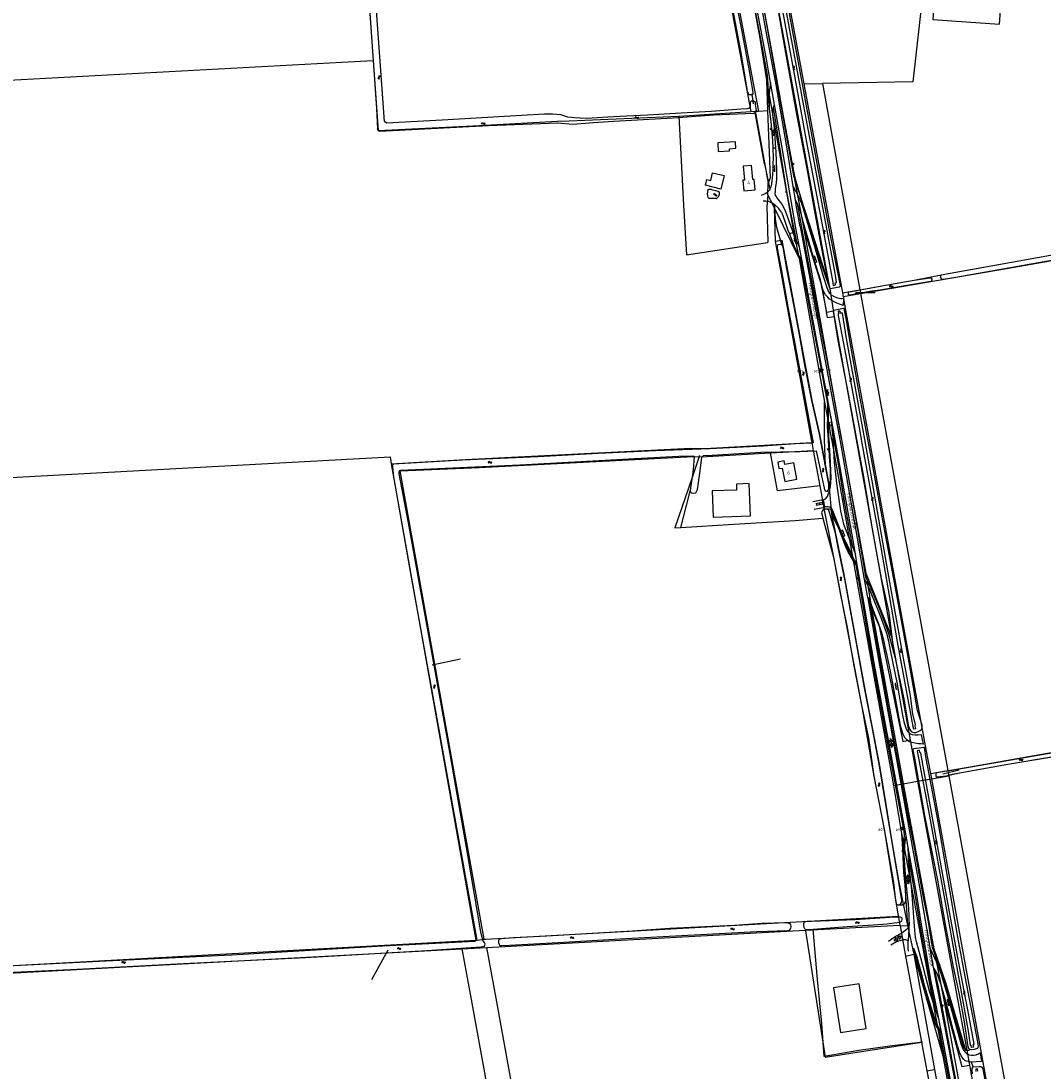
# Model space of a CAD drawing. Header units: metres. Extents: x 51973 to 58000, y 375000 to 380663.
# Tile 32 of 56: x 56781 to 57480, y 377568 to 378286. Entities that reach past the tile are written whole.
import ezdxf
from ezdxf.enums import TextEntityAlignment as Align

# ---------------------------------------------------------------- set-up
doc = ezdxf.new("R2010")
doc.units = ezdxf.units.M
doc.header["$LTSCALE"] = 0.1
doc.layers.get('0').update_dxf_attribs({"linetype": 'CONTINUOUS'})
doc.layers.add('B-WA-OG-TOPOGRAFIE-G', color=253, linetype='CONTINUOUS')
doc.styles.add('ISO', font='isocp.shx', dxfattribs={"height": 1.8})
doc.styles.add('ISOCP', font='ISOCP.shx', dxfattribs={"height": 1.8})

# ---------------------------------------------------------------- blocks, each defined once
blk = doc.blocks.new('M01')
at = {"color": 0}
for radius in [1.05, 0.625]:
    blk.add_circle((0, 0), radius, dxfattribs=at)
blk = doc.blocks.new('BIJPIJL')
at = {"color": 0}
blk.add_line((0, 0), (1, 0), dxfattribs=at)
blk = doc.blocks.new('S012')
at = {"color": 0}
for p, q in [((1.18, 2.05), (0, 0)), ((1.18, -2.05), (0, 0)), ((1.4, 0), (0.21, -2.05)), ((1.4, 0), (0.22, 2.05))]:
    blk.add_line(p, q, dxfattribs=at)
blk = doc.blocks.new('S026')
at = {"color": 0}
for p, q in [((0, 0), (4.4, 0)), ((0.2, 0.5), (0.2, 0)), ((1.2, 0), (1.2, -0.5)), ((2.2, 0.5), (2.2, 0)), ((3.2, 0), (3.2, -0.5)), ((4.2, 0.5), (4.2, 0))]:
    blk.add_line(p, q, dxfattribs=at)
blk = doc.blocks.new('S05')
at = {"color": 0}
for p, q in [((0.08, 0.3), (0.38, 0.59)), ((0.11, -0.19), (0.41, 0.09)), ((0.38, 0.59), (0.68, 0.71)), ((0.41, 0.09), (0.71, 0.21)), ((0.68, 0.71), (1.01, 0.62)), ((0.71, 0.21), (1.02, 0.12)), ((1.01, 0.62), (1.33, 0.37)), ((1.02, 0.12), (1.36, -0.12)), ((1.33, 0.37), (1.66, 0.13)), ((1.66, 0.13), (1.97, 0.04)), ((1.97, 0.04), (2.28, 0.16)), ((2.28, 0.16), (2.58, 0.44)), ((1.36, -0.12), (1.68, -0.37)), ((1.68, -0.37), (2, -0.46)), ((2, -0.46), (2.31, -0.33)), ((2.31, -0.33), (2.61, -0.05))]:
    blk.add_line(p, q, dxfattribs=at)
blk = doc.blocks.new('S04')
at = {"color": 0}
for p, q in [((0, 0.5), (0.5, 0.5)), ((0, 0.25), (1, 0.25)), ((0, 0), (0.5, 0)), ((0, -0.25), (1, -0.25)), ((0, -0.5), (0.5, -0.5))]:
    blk.add_line(p, q, dxfattribs=at)
blk = doc.blocks.new('S022')
at = {"color": 0}
for p, q in [((0.01, 1.15), (0.31, 1.15)), ((0.31, -2.3), (0.31, 2.3)), ((0.31, 2.1), (1.51, 2.1)), ((0.31, 0), (1.51, 0)), ((1.51, -2.3), (1.51, 2.3)), ((1.51, 1.05), (1.81, 1.05)), ((0.01, -1.15), (0.31, -1.15)), ((0.31, -2.1), (1.51, -2.1)), ((1.51, -1.05), (1.81, -1.05))]:
    blk.add_line(p, q, dxfattribs=at)
blk = doc.blocks.new('S016')
at = {"color": 0, "linetype": 'Continuous'}
for points in [[(0.01, -0.38), (2.65, 1.15)], [(2.65, -1.15), (0.01, 0.38)], [(5.07, -1.15), (1.09, 1.15)], [(1.09, -1.15), (5.07, 1.15)], [(6.16, -0.38), (3.51, 1.15)], [(3.51, -1.15), (6.16, 0.37)]]:
    blk.add_lwpolyline(points, dxfattribs=at)

msp = doc.modelspace()

# ---------------------------------------------------------------- linework, layer by layer
at = {"layer": 'B-WA-OG-TOPOGRAFIE-G'}
for points in [[(57003.651, 378500), (57003.849, 378497.219), (57008.341, 378434.147), (57013.674, 378367.892), (57018.656, 378298.24), (57023.796, 378226.382), (57024.369, 378212.357)], [(57163.135, 378219.812), (57159.091, 378219.965), (57154.707, 378220.495), (57149.782, 378222.012), (57144.108, 378222.53), (57138.704, 378222.59), (57122.959, 378221.507), (57068.578, 378218.349), (57030.588, 378216.363), (57029.153, 378217.363), (57009.936, 378486.442), (57008.994, 378500)], [(57252.049, 378402.332), (57266.781, 378320.447), (57284.956, 378224.636)], [(57260.441, 378403.221), (57262.204, 378403.37), (57263.307, 378402.557), (57263.968, 378401.192), (57264.954, 378394.652), (57265.797, 378389.103), (57267.092, 378380.571), (57269.368, 378368.502), (57273.198, 378345.322), (57274.113, 378339.785), (57281.51, 378300.516), (57288.066, 378265.405), (57291.065, 378249.135), (57291.522, 378242.676), (57291.626, 378233.452), (57292.329, 378226.226)], [(57313.606, 378145.762), (57311.04, 378158.902), (57310.244, 378163.931), (57308.808, 378173.007), (57304.737, 378198.734), (57297.312, 378241.316), (57290.302, 378279.078), (57282.071, 378325.413), (57274.949, 378364.437), (57270.535, 378389.901), (57270.523, 378389.969), (57270.078, 378392.539)], [(57333.595, 378104.462), (57333.54, 378104.81), (57280.51, 378393.73), (57281.61, 378397.4), (57286.46, 378398.12), (57314.92, 378394.77), (57335.79, 378392.98), (57350.61, 378389.73)], [(57312.452, 378389.617), (57331.37, 378386.263), (57336.502, 378385.851), (57346.385, 378386.297), (57346.391, 378387.457), (57331.772, 378389.298), (57308.272, 378392.564), (57293.212, 378394.573), (57287.747, 378394.656), (57285.592, 378394.225), (57284.205, 378392.852), (57284.249, 378390.699), (57285.478, 378382.743), (57293.638, 378337.38), (57301.044, 378295.664), (57309.851, 378247.427), (57318.01, 378201.953), (57329.089, 378144.375), (57335.801, 378107.465), (57335.779, 378106.81)], [(57337.514, 378107.127), (57338.506, 378107.507), (57337.6, 378113.749), (57329.64, 378155.137), (57317.119, 378222.107), (57303.26, 378297.309), (57289.412, 378374.719), (57286.342, 378389.805), (57286.405, 378391.185), (57287.184, 378392.395), (57288.785, 378392.442), (57295.572, 378391.966), (57312.452, 378389.617)], [(57264.875, 378388.934), (57285.852, 378274.47), (57290.515, 378245.691)], [(57309.363, 378179.269), (57299.075, 378236.169), (57275.787, 378369.246), (57272.138, 378390.265)], [(57349.596, 378385.66), (57349.169, 378385.106), (57341.886, 378384.399), (57336.506, 378384.065), (57331.979, 378384.48), (57311.343, 378388.048), (57301.71, 378389.409), (57288.174, 378390.516), (57288.446, 378386.85), (57290.439, 378377.255), (57296.057, 378346.666), (57301.93, 378314.609), (57306.797, 378287.327), (57312.583, 378255.319), (57319.98, 378215.819), (57327.201, 378176.361), (57333.926, 378140.594), (57337.178, 378123.392)], [(57350.6, 378384.97), (57337.55, 378383.88), (57310.3, 378388.09), (57288.62, 378390.54), (57315.955, 378243.13)], [(57405.982, 378380.116), (57397.848, 378309.829), (57390.712, 378244.579), (57328.72, 378243.37)], [(57252.063, 378372.25), (57279.837, 378224.301)], [(57255.507, 378354.866), (57265.38, 378304.497), (57272.664, 378265.619), (57276.655, 378242.464), (57277.327, 378237.656), (57277.907, 378236.76), (57278.437, 378236.021), (57279.695, 378235.825), (57280.708, 378235.915), (57280.822, 378235.925), (57281.394, 378236.324), (57281.442, 378237.577), (57278.929, 378252.061), (57273.95, 378279.023), (57269.313, 378302.09), (57265.03, 378326.01), (57260.398, 378351.556), (57258.477, 378364.292), (57258.092, 378365.939), (57257.866, 378366.905)], [(57014.55, 378356.261), (57015.57, 378342.42), (57021.56, 378259.117)], [(57404.397, 378287.222), (57449.892, 378284.016), (57451.907, 378312.593), (57406.369, 378315.81), (57404.397, 378287.222)], [(57310.326, 378145.895), (57300.994, 378200.753), (57295.998, 378229.008), (57293.319, 378244.163), (57290.524, 378259.969), (57283.689, 378296.325)], [(57333.763, 378103.593), (57327.17, 378122.414), (57322.539, 378136.956), (57318.141, 378151.48), (57315.547, 378160.472), (57312.611, 378170.189), (57310.392, 378177.957), (57309.218, 378183.468), (57302.01, 378222.476), (57295.223, 378259.342), (57288.619, 378295.549)], [(57337.178, 378123.392), (57340.84, 378105.355), (57340.842, 378105.225), (57340.852, 378104.604), (57340.231, 378104.266), (57334.189, 378103.16), (57333.763, 378103.593), (57330.825, 378117.677), (57328.211, 378131.828), (57323.79, 378154.729), (57318.779, 378182.884), (57311.295, 378222.446), (57303.714, 378264.403), (57298.186, 378295.589)], [(56729.946, 378243.37), (57000, 378257.953)], [(57000, 378257.953), (57021.56, 378259.117)], [(57021.56, 378259.117), (57025, 378211.28), (57089.57, 378214.58), (57147.57, 378217.68), (57155.56, 378218.01)], [(57290.515, 378245.691), (57291.27, 378225.049)], [(57290.515, 378245.691), (57296.988, 378209.806), (57309.094, 378142.192), (57312.76, 378123.773)], [(57293.319, 378244.163), (57292.456, 378237.239), (57292.329, 378226.226), (57293.394, 378217.38), (57293.897, 378212.196), (57294.654, 378204.385), (57294.833, 378199.195)], [(57315.955, 378243.13), (57328.72, 378243.37)], [(57315.955, 378243.13), (57342.439, 378100.307)], [(57328.72, 378243.37), (57354.348, 378102.356)], [(57281.613, 378229.49), (57281.33, 378231.503), (57280.708, 378235.915), (57280.635, 378236.435)], [(57171.278, 378220.009), (57185.662, 378220.821), (57209.236, 378222.111), (57232.105, 378223.286), (57252.78, 378224.507), (57273.165, 378226.071), (57277.696, 378226.451), (57279.049, 378226.84), (57279.572, 378227.869), (57279.584, 378229.303), (57279.64, 378230.703), (57279.746, 378231.248), (57280.29, 378231.488), (57281.086, 378231.51), (57281.33, 378231.503), (57281.598, 378231.495), (57282.058, 378231.471), (57282.697, 378230.847)], [(57282.697, 378230.847), (57282.861, 378229.006), (57283.55, 378224.976)], [(57296.904, 378199.317), (57296.489, 378206.278), (57295.718, 378215.33), (57294.964, 378222.184), (57294.979, 378224.861), (57295.007, 378225.994), (57295.291, 378227.097), (57295.362, 378227.371), (57295.998, 378229.008)], [(57311.231, 378135.323), (57307.999, 378150.781), (57304.458, 378169.352), (57304.441, 378169.44), (57300.634, 378194.007), (57296.702, 378218.754), (57295.291, 378227.097)], [(57155.56, 378218.01), (57230.46, 378221.07)], [(57163.135, 378219.812), (57171.278, 378220.009)], [(57281.376, 378222.916), (57254.443, 378221.702), (57230.009, 378220.074), (57222.638, 378219.583), (57185.95, 378217.455), (57172.27, 378216.527)], [(57230.46, 378221.07), (57279.837, 378224.301)], [(57230.46, 378221.07), (57233.8, 378160.25), (57235.69, 378126.38), (57291.097, 378134.863)], [(57279.837, 378224.301), (57282.88, 378224.5)], [(57281.376, 378222.916), (57282.761, 378223.642)], [(57282.761, 378223.642), (57282.987, 378223.761), (57283.55, 378224.976)], [(57289.098, 378188.576), (57282.761, 378223.642)], [(57282.88, 378224.5), (57284.956, 378224.636)], [(57282.88, 378224.5), (57291.568, 378175.236)], [(57284.956, 378224.636), (57291.27, 378225.049)], [(57291.27, 378225.049), (57292.958, 378178.922), (57291.568, 378175.236)], [(57172.27, 378216.527), (57158.021, 378215.511), (57147.874, 378216.429), (57100.27, 378214.47), (57026.112, 378210.688), (57025.228, 378210.917), (57024.369, 378212.357)], [(57269.56, 378199.13), (57269.3, 378203.59), (57257.21, 378202.84), (57257.49, 378196.99), (57265.28, 378197.45), (57265.2, 378198.87), (57269.56, 378199.13)], [(57294.833, 378199.195), (57295.052, 378192.883), (57294.863, 378188.037), (57294.858, 378184.849), (57294.603, 378180.876), (57294.226, 378177.18), (57293.839, 378174.57), (57293.375, 378172.821), (57292.713, 378171.15), (57292.518, 378170.622), (57292.126, 378170.124), (57291.068, 378169.021), (57290.03, 378168.301), (57288.573, 378167.54), (57286.873, 378166.943)], [(57296.904, 378199.317), (57294.833, 378199.195)], [(57308.756, 378141.567), (57307.238, 378146.061), (57303.947, 378155.019), (57302.761, 378157.804), (57300.923, 378161.096), (57298.388, 378164.339), (57297.484, 378165.603), (57297.024, 378166.333), (57296.656, 378167.14), (57296.525, 378168.159), (57296.578, 378169.277), (57296.715, 378171.717), (57297.261, 378175.596), (57297.525, 378178.497), (57297.586, 378181.684), (57297.48, 378185.098), (57297.414, 378189.861), (57297.041, 378197.018), (57296.904, 378199.317)], [(57282.67, 378170.76), (57282.1, 378177.9), (57281.09, 378177.81), (57280.23, 378187.4), (57274.49, 378186.89), (57275.36, 378177.37), (57274.35, 378177.29), (57274.91, 378170.18), (57282.67, 378170.76)], [(57289.098, 378188.576), (57292.713, 378171.15)], [(57261.55, 378180.451), (57259.32, 378171.12), (57248.75, 378173.85), (57249.74, 378177.86), (57252.43, 378177.06), (57253.55, 378182.45), (57261.55, 378180.451)], [(57309.363, 378179.269), (57333.595, 378104.462)], [(57309.363, 378179.269), (57316.012, 378143.794)], [(57256.196, 378164.883), (57256.833, 378165.211), (57257.833, 378166.476), (57258.282, 378167.91), (57258.259, 378168.876), (57258.15, 378169.208), (57257.49, 378169.598), (57255.78, 378170.02), (57253.822, 378170.444), (57252.693, 378170.92), (57251.976, 378171.034), (57251.12, 378171.066), (57250.26, 378170.214), (57250.117, 378169.193), (57249.973, 378168.007), (57250.158, 378166.46), (57250.513, 378165.63), (57251.007, 378165.131), (57252.773, 378164.984), (57254.844, 378165.084), (57255.644, 378164.969), (57256.196, 378164.883)], [(57291.477, 378167.44), (57291.568, 378175.236)], [(57308.808, 378173.007), (57312.292, 378166.681), (57314.131, 378162.186), (57315.613, 378157.945), (57317.918, 378150.219), (57322.393, 378135.277), (57326.096, 378122.701), (57329.292, 378111.655)], [(57291.832, 378162.748), (57290.044, 378163.092), (57288.224, 378163.029)], [(57291.477, 378167.44), (57290.796, 378159.328), (57291.51, 378134.926), (57291.097, 378134.863)], [(57291.477, 378167.44), (57295.818, 378158.533)], [(57296.206, 378160.572), (57294.107, 378161.836), (57291.832, 378162.748)], [(57327.371, 378109.269), (57323.19, 378122.828), (57323.135, 378123.019), (57319.01, 378137.194), (57315.691, 378148.826), (57314.427, 378153.703), (57313.063, 378157.945), (57311.43, 378161.478), (57310.244, 378163.931)], [(57354.348, 378102.356), (57369.418, 378105.084), (57391.475, 378108.916), (57413.667, 378113.368), (57484.701, 378126.078), (57525.551, 378133.217), (57639.746, 378153.045), (57700.526, 378163.428)], [(57420.042, 378110.869), (57411.398, 378109.39), (57410.24, 378109.663), (57409.781, 378110.892), (57409.849, 378112.169), (57410.298, 378112.658), (57413.667, 378113.368), (57432.814, 378116.818), (57458.202, 378121.253), (57484.701, 378126.078), (57525.551, 378133.217), (57575.146, 378141.562), (57639.746, 378153.045), (57691.23, 378161.84), (57692.282, 378161.496), (57692.607, 378160.383), (57692.312, 378159.175), (57691.226, 378158.759), (57671.738, 378155.52), (57630.742, 378148.145), (57593.455, 378141.43), (57549.857, 378133.822), (57500.929, 378125.256), (57454.697, 378117.026)], [(57295.818, 378158.533), (57295.951, 378158.26)], [(57295.818, 378158.533), (57296.49, 378135.689)], [(57295.951, 378158.26), (57312.76, 378123.773)], [(57300.724, 378155.452), (57298.755, 378158.268), (57296.206, 378160.572)], [(57301.229, 378132.882), (57300.196, 378136.363), (57297.602, 378145.08), (57296.653, 378151.031), (57296.238, 378157.804), (57296.206, 378160.572)], [(57300.724, 378155.452), (57300.94, 378154.982), (57303.101, 378149.268), (57305.202, 378143.262), (57306.174, 378140.588)], [(57311.43, 378161.478), (57315.535, 378138.578), (57319.669, 378117.017), (57323.642, 378096.881), (57326.619, 378081.119)], [(57354.82, 378099.78), (57368.229, 378102.265), (57454.697, 378117.026), (57593.455, 378141.43), (57630.742, 378148.145), (57700.707, 378160.423)], [(57308.756, 378141.567), (57306.174, 378140.588)], [(57306.174, 378140.588), (57307.328, 378137.42), (57309.937, 378131.026), (57313.36, 378124.395), (57314.862, 378121.674)], [(57313.027, 378131.473), (57311.231, 378135.323), (57310.789, 378136.271), (57309.907, 378138.161), (57308.756, 378141.567)], [(57337.471, 378000), (57336.315, 378006.517), (57334.59, 378015.815), (57332.935, 378024.737), (57324.543, 378069.979), (57314.862, 378121.674), (57313.027, 378131.473), (57310.326, 378145.895)], [(57313.606, 378145.762), (57326.803, 378074.593), (57339.555, 378006.181), (57340.645, 378000)], [(57316.012, 378143.794), (57338.429, 378018.88), (57341.849, 378000)], [(57316.012, 378143.794), (57328.283, 378104.637), (57332.108, 378083.422), (57336.871, 378084.155)], [(57296.49, 378135.689), (57301.063, 378136.389)], [(57296.49, 378135.689), (57321.048, 378000)], [(57327.44, 378000), (57326.734, 378003.833), (57321.533, 378026.851), (57316.823, 378050.97), (57312.796, 378072.895), (57308.292, 378096.888), (57304.417, 378116.762), (57301.961, 378131.586), (57301.229, 378132.882), (57299.87, 378133.325), (57298.249, 378133.151), (57297.877, 378132.294), (57297.879, 378131.18), (57298.283, 378128.378), (57300.825, 378115.461), (57305.099, 378090.813), (57310.097, 378064.364)], [(57301.063, 378136.389), (57321.533, 378026.851), (57326.734, 378003.833), (57327.44, 378000)], [(57312.76, 378123.773), (57330.23, 378025.619)], [(57313.36, 378124.395), (57315.059, 378115.518), (57321.585, 378081.416), (57328.117, 378046.767), (57330.062, 378036.453), (57331.972, 378026.038), (57332.236, 378024.247), (57332.186, 378020.81), (57332.226, 378015.878), (57332.115, 378009.011), (57332.648, 378000)], [(57329.292, 378111.655), (57331.708, 378104.091), (57332.86, 378101.095), (57333.777, 378099.817), (57334.694, 378099.026), (57336.295, 378098.045), (57338.4, 378097.222), (57340.15, 378096.716), (57341.338, 378096.451), (57342.125, 378096.427), (57343.206, 378096.725)], [(57454.697, 378117.026), (57420.042, 378110.869)], [(57336.008, 378087.762), (57331.9, 378086.94), (57327.371, 378109.269)], [(57343.206, 378096.725), (57342.938, 378091.778), (57341.882, 378092.114), (57340.452, 378092.579), (57339.658, 378092.898), (57338.15, 378093.481), (57336.716, 378094.17), (57335.139, 378095.07), (57333.622, 378096.128), (57332.174, 378097.507), (57330.924, 378098.89), (57329.772, 378100.925), (57329.025, 378102.946), (57327.371, 378109.269)], [(57333.595, 378104.462), (57336.35, 378087.06), (57336.871, 378084.155)], [(57335.779, 378106.81), (57336.028, 378105.451), (57337.72, 378105.707), (57337.514, 378107.127)], [(57362.66, 378101.39), (57347.39, 378098.791), (57346.718, 378099.172), (57346.601, 378100.454), (57346.673, 378100.537), (57347.031, 378100.95), (57348.754, 378101.306), (57369.418, 378105.084), (57391.475, 378108.916), (57402.273, 378110.658), (57402.742, 378110.566), (57403.217, 378110.473), (57403.511, 378109.606), (57403.443, 378108.591), (57403.012, 378108.197), (57386.555, 378105.328), (57368.229, 378102.265), (57362.66, 378101.39)], [(57342.439, 378100.307), (57354.348, 378102.356)], [(57342.439, 378100.307), (57342.904, 378097.797)], [(57342.904, 378097.797), (57354.82, 378099.78)], [(57342.904, 378097.797), (57344.61, 378088.6), (57360.835, 378000)], [(57354.348, 378102.356), (57354.82, 378099.78)], [(57354.82, 378099.78), (57373.108, 378000)], [(57345.169, 378081.568), (57343.953, 378088.531), (57343.709, 378089.354), (57343.569, 378089.538), (57343.245, 378089.608), (57336.516, 378088.319), (57336.085, 378088.105), (57336.008, 378087.762), (57339.408, 378067.862), (57345.545, 378036.08), (57351.003, 378006.443), (57352.182, 378000)], [(57336.871, 378084.155), (57351.952, 378000)], [(57341.197, 378086.165), (57341.147, 378086.384), (57340.809, 378087.871), (57339.434, 378087.707), (57339.758, 378086.199), (57339.796, 378086.021)], [(57339.561, 378085.967), (57339.758, 378086.199)], [(57339.561, 378085.967), (57339.605, 378084.868), (57345.519, 378053.648), (57354.328, 378005.852), (57355.385, 378000)], [(57357.676, 378000), (57345.266, 378069.051), (57342.484, 378086.399), (57341.147, 378086.384)], [(57326.619, 378081.119), (57333.119, 378047.247), (57334.072, 378042.28), (57341.381, 378002.217), (57341.778, 378000)], [(57359.906, 378000), (57353.965, 378032.059), (57347.723, 378066.427), (57345.169, 378081.568)], [(57310.097, 378064.364), (57316.002, 378032.533), (57320.332, 378008.704), (57322.075, 378000)], [(57330.096, 378000), (57330.082, 378000.368), (57330.23, 378025.619)], [(57330.23, 378025.619), (57335.016, 378000)], [(57333.277, 378000), (57333.177, 378001.381), (57332.918, 378009.818), (57332.902, 378010.325), (57332.935, 378024.737)], [(57334.59, 378015.815), (57335.226, 378007.667), (57335.322, 378006.591), (57335.811, 378001.1), (57335.865, 378000)], [(57336.58, 378000), (57335.322, 378006.591)], [(57322.075, 378000), (57322.179, 377999.481), (57322.437, 377997.87), (57321.365, 377997.63), (57310.421, 377997.15), (57288.3, 377995.423), (57251.766, 377993.6), (57214.678, 377992.343), (57175.344, 377990.5), (57134.431, 377988.354), (57082.539, 377985.997)], [(57247.406, 377989.208), (57253.372, 377989.421), (57286.622, 377991.441), (57313.224, 377991.79), (57324.423, 377992.248), (57330.131, 377965.791), (57330.6, 377965.182), (57331.238, 377964.755), (57332.334, 377964.79), (57332.741, 377965.389), (57333.056, 377966.408), (57333.055, 377967.024), (57333.05, 377969.559), (57327.44, 378000)], [(57248.245, 377994.017), (57321.418, 377997.955)], [(57321.048, 378000), (57321.418, 377997.955)], [(57321.418, 377997.955), (57322.432, 377992.491)], [(57327.44, 378000), (57330.785, 377981.85)], [(57329.568, 377958.826), (57330.784, 377959.483), (57332.184, 377961.062), (57332.991, 377963.234), (57333.531, 377964.936), (57334.301, 377967.621), (57334.617, 377970.717), (57334.756, 377973.804), (57334.1, 377988.615), (57333.277, 378000)], [(57330.785, 377981.85), (57330.096, 378000)], [(57332.648, 378000), (57332.723, 377998.741), (57333.096, 377993.341), (57333.438, 377988.384), (57333.985, 377979.666), (57334.033, 377976.921), (57334.168, 377974.466), (57334.117, 377972.587), (57333.894, 377970.391), (57333.055, 377967.024)], [(57335.016, 378000), (57335.154, 377999.259), (57349.056, 377921.332)], [(57335.865, 378000), (57335.904, 377999.188), (57336.129, 377996.387), (57336.693, 377984.64)], [(57349.49, 377926.198), (57343.625, 377959.02), (57343.609, 377959.116), (57339.218, 377986.182), (57336.58, 378000)], [(57431.635, 377477.995), (57413.732, 377576.929), (57410.406, 377593.709), (57408.363, 377604.017), (57405.805, 377616.92), (57403.185, 377629.509), (57400.826, 377643.214), (57397.888, 377660.484), (57395.338, 377675.548), (57393.205, 377689.956), (57387.456, 377721.213), (57385.985, 377729.21), (57364.229, 377847.495), (57356.368, 377892.843), (57352.614, 377914.372), (57351.345, 377921.651), (57349.715, 377930.998), (57337.471, 378000)], [(57340.645, 378000), (57352.52, 377932.651), (57357.209, 377905.785), (57359.386, 377893.31), (57359.556, 377892.338), (57359.725, 377891.369), (57367.417, 377848.307), (57395.706, 377691.53), (57402.249, 377652.487), (57404.257, 377640.501), (57404.315, 377640.205), (57409.734, 377612.382), (57416.277, 377577.497), (57427.009, 377519.454), (57435.578, 377472.796)], [(57341.778, 378000), (57349.244, 377958.265), (57356.923, 377914.586), (57357.136, 377913.376), (57358.278, 377905.974), (57360.881, 377900.504), (57362.873, 377896.293), (57367.561, 377884.848), (57370.739, 377876.266), (57373.907, 377867.447), (57377.69, 377853.974)], [(57341.849, 378000), (57358.399, 377908.649)], [(57351.952, 378000), (57376.095, 377865.278)], [(57352.182, 378000), (57357.03, 377973.493), (57362.895, 377938.801), (57366.956, 377916.211), (57369.12, 377904.172), (57374.19, 377881.729), (57377.69, 377853.974), (57378.22, 377851.495), (57384.346, 377822.864), (57387.341, 377804.888), (57388.298, 377802.316), (57389.457, 377800.483), (57390.396, 377799.941), (57391.547, 377799.897), (57392.585, 377799.895), (57394.742, 377800.702), (57395.578, 377801.118), (57396.356, 377801.543), (57396.996, 377803.023), (57396.94, 377804.888)], [(57355.385, 378000), (57368.448, 377927.668), (57379.981, 377861.697), (57390.574, 377803.963)], [(57392.311, 377804.249), (57392.5, 377805.16), (57390.659, 377812.291), (57389.123, 377824.885), (57384.231, 377850.69), (57373.818, 377908.872), (57361.8, 377977.053), (57357.676, 378000)], [(57396.94, 377804.888), (57393.858, 377814.792), (57388.046, 377847.683), (57379.503, 377894.934), (57370.138, 377944.618), (57361.871, 377989.393), (57359.906, 378000)], [(57360.835, 378000), (57399.61, 377788.26), (57402.62, 377771.75)], [(57373.108, 378000), (57414.57, 377773.78)], [(57033.8, 377983.43), (57084.39, 377986.33), (57238.87, 377994.21), (57248.245, 377994.017)], [(57245.901, 377988.312), (57293.368, 377990.904)], [(57293.368, 377990.904), (57322.432, 377992.491)], [(57326.905, 377968.388), (57298.148, 377964.887), (57293.368, 377990.904)], [(57322.432, 377992.491), (57326.905, 377968.388)], [(56743.973, 377972.544), (57033.015, 377988.147)], [(57082.539, 377985.997), (57035.334, 377983.239), (57034.616, 377982.578), (57034.623, 377981.11), (57035.416, 377974.619), (57047.553, 377905.934), (57061.427, 377829.426), (57075.524, 377751.108), (57092.171, 377659.258), (57092.109, 377657.937), (57091.101, 377657.041), (57028.192, 377653.694), (56924.662, 377647.684), (56838.625, 377643.54), (56771.399, 377639.978)], [(57033.015, 377988.147), (57033.8, 377983.43)], [(57033.8, 377983.43), (57091.78, 377657.74)], [(57097.44, 377658.48), (57039.95, 377978.56), (57093.88, 377980.87), (57240.7, 377988.56), (57245.901, 377988.312)], [(57086.107, 377981.216), (57121.744, 377982.869), (57163.619, 377985.023), (57200.373, 377987.068), (57230.581, 377988.61), (57240.227, 377988.953)], [(57244.786, 377989.115), (57239.651, 377974.203), (57227.742, 377939.622), (57231.918, 377939.895), (57268.271, 377942.27), (57310.059, 377944.659), (57329.067, 377946.205)], [(57240.227, 377988.953), (57240.999, 377988.401), (57240.401, 377979.405), (57239.686, 377974.439), (57239.651, 377974.203), (57238.857, 377968.894), (57238.312, 377964.949), (57239.023, 377963.538), (57239.961, 377963.395), (57242.088, 377963.688), (57243.341, 377965.835), (57245.173, 377978.607), (57246.187, 377987.933), (57247.406, 377989.208)], [(57311.37, 377972.98), (57309.25, 377984.17), (57303.1, 377983), (57302.64, 377985.46), (57298.22, 377984.64), (57299.06, 377980.16), (57301.27, 377980.58), (57302.99, 377971.4), (57311.37, 377972.98)], [(57336.693, 377984.64), (57338.309, 377970.255), (57339.889, 377958.965), (57341.22, 377951.375), (57343.19, 377942.265)], [(56765.553, 377635.464), (56819.09, 377638.025), (56891.775, 377641.935), (56975.122, 377646.034), (57058.151, 377650.821), (57095.042, 377653.175), (57097.529, 377653.79), (57098.027, 377655.06), (57097.324, 377656.44), (57096.408, 377657.93), (57095.202, 377663.54), (57086.276, 377715.87), (57073.848, 377786.251), (57061.055, 377857.232), (57045.557, 377943.127), (57039.302, 377976.699), (57039.251, 377978.287), (57039.791, 377979.032), (57056.016, 377979.901), (57086.107, 377981.216)], [(57330.785, 377981.85), (57333.05, 377969.559)], [(57279.52, 377947.94), (57278.58, 377969.91), (57269.9, 377969.56), (57270.05, 377965.56), (57253.33, 377964.9), (57254.08, 377946.91), (57279.52, 377947.94)], [(57326.905, 377968.388), (57330.409, 377949.502), (57336.289, 377919.631)], [(57333.05, 377969.559), (57335.046, 377948.97)], [(57231.918, 377939.895), (57233.802, 377947.037), (57237.886, 377962.945), (57238.312, 377964.949)], [(57323.07, 377952.573), (57330.378, 377953.928), (57330.356, 377954.062), (57329.568, 377958.826), (57322.138, 377957.389)], [(57352.614, 377914.372), (57346.783, 377924.339), (57344.142, 377930.038), (57341.998, 377935.71), (57340.072, 377940.803), (57337.468, 377947.253), (57336.05, 377950.964), (57335.133, 377952.656), (57333.735, 377953.811), (57332.383, 377954.107), (57331.564, 377954.138), (57330.356, 377954.062)], [(57333.042, 377951.609), (57332.503, 377952.236), (57332.386, 377952.371), (57331.599, 377952.555), (57330.457, 377952.503), (57329.701, 377952.154), (57329.064, 377951.744), (57328.58, 377951.154), (57328.274, 377950.685), (57328.245, 377949.937), (57328.26, 377949.175), (57329.067, 377946.205), (57336.289, 377919.631)], [(57339.039, 377941.718), (57337.755, 377944.806), (57335.967, 377949.302), (57334.853, 377951.738), (57334.312, 377952.344), (57333.507, 377952.552), (57332.386, 377952.371)], [(57336.289, 377919.631), (57340.935, 377895.155), (57345.714, 377871.667), (57350.254, 377845.3), (57355.649, 377817.35), (57360.197, 377795.824), (57363.997, 377770.024), (57370.893, 377733.704), (57377.331, 377697.198), (57378.497, 377686.848), (57378.967, 377683.929), (57379.169, 377682.691), (57379.994, 377682.256), (57380.374, 377682.056), (57381.751, 377682.047), (57382.822, 377683.421), (57383.146, 377684.85), (57381.071, 377697.27), (57376.662, 377723.389), (57372.055, 377750.514), (57367.836, 377777.067), (57362.581, 377804.819), (57357.478, 377830.222), (57352.473, 377858.323), (57347.54, 377885.788), (57344.306, 377903.52), (57343.508, 377907.896), (57339.462, 377926.329), (57337.627, 377936.024), (57335.114, 377944.741), (57333.802, 377949.403), (57333.042, 377951.609)], [(57335.046, 377948.97), (57349.056, 377921.332)], [(57335.046, 377948.97), (57343.508, 377907.896), (57357.478, 377830.222), (57367.836, 377777.067), (57372.055, 377750.514), (57376.189, 377724.971), (57381.071, 377697.27), (57387.038, 377667.86)], [(57231.918, 377939.895), (57268.271, 377942.27), (57310.059, 377944.659), (57329.067, 377946.205)], [(57381.751, 377682.047), (57383.572, 377682.044), (57385.185, 377683.172), (57385.741, 377684.894), (57385.853, 377688.218), (57385.349, 377695.625), (57384.522, 377704.053), (57384.145, 377709.229), (57384.053, 377714.791), (57384.161, 377719.257), (57384.425, 377723.102), (57384.65, 377726.615), (57384.959, 377729.632), (57384.718, 377732.011), (57377.344, 377771.391), (57371.915, 377800.527), (57370.231, 377809.564), (57362.738, 377850.684), (57355.538, 377893.554), (57353.472, 377905.153), (57351.822, 377914.42), (57350.923, 377915.665), (57348.702, 377919.323), (57346.195, 377923.744), (57344.781, 377926.714), (57343.377, 377930.039), (57342.181, 377933.348), (57340.624, 377937.385), (57339.039, 377941.718)], [(57343.19, 377942.265), (57348.327, 377929.047), (57349.49, 377926.198), (57351.345, 377921.651)], [(57336.289, 377919.631), (57355.649, 377817.35), (57363.997, 377770.024), (57370.893, 377733.704), (57379.169, 377682.691), (57380.611, 377674.31)], [(57349.056, 377921.332), (57357.325, 377875.132), (57377.329, 377763.679)], [(57397.886, 377791.91), (57396.534, 377798.199), (57394.042, 377798.014), (57392.099, 377798.089), (57390.411, 377798.219), (57388.922, 377798.749), (57387.475, 377800.253), (57386.274, 377801.983), (57385.017, 377806.174), (57383.816, 377811.613), (57379.794, 377833.996), (57375.354, 377856.152), (57374.089, 377862.303), (57372.739, 377867.37), (57371.742, 377870.572), (57370.593, 377873.819), (57368.934, 377878.122), (57366.933, 377883.342), (57364.577, 377888.998), (57362.605, 377893.915), (57360.956, 377898.039), (57357.209, 377905.785)], [(57358.399, 377908.649), (57376.095, 377865.278)], [(57358.399, 377908.649), (57362.374, 377884.839)], [(57360.745, 377891.438), (57359.556, 377892.338)], [(57397.886, 377791.91), (57396.109, 377791.998), (57394.3, 377792.074), (57392.208, 377792.456), (57389.631, 377793.067), (57387.779, 377793.683), (57386.175, 377794.949), (57385.177, 377796.121), (57383.843, 377799.061), (57382.171, 377804.524), (57378.959, 377822.156), (57375.596, 377840.55), (57372.772, 377853.633), (57372.451, 377855.179), (57370.863, 377862.838), (57369.139, 377868.596), (57367.075, 377874.589), (57364.428, 377881.325), (57360.745, 377891.438)], [(57429.718, 377583.22), (57429.007, 377582.455), (57428.105, 377582.33), (57426.871, 377582.858), (57426.063, 377583.611), (57425.321, 377584.845), (57421.847, 377596.858), (57417.991, 377609.783), (57412.402, 377628.563), (57408.708, 377640.361), (57405.818, 377647.779), (57404.019, 377652.908), (57403.323, 377656.944), (57401.267, 377670.375), (57397.763, 377688.428), (57391.445, 377722.305), (57385.552, 377752.106), (57379.279, 377786.993), (57373.45, 377818.635), (57367.26, 377854.278), (57366.697, 377857.518), (57360.745, 377891.438)], [(57362.374, 377884.839), (57367.49, 377872.514), (57383.845, 377793.727), (57388.733, 377794.752)], [(57362.374, 377884.839), (57383.933, 377764.801)], [(57376.095, 377865.278), (57388.733, 377794.752)], [(57414.619, 377773.515), (57473.682, 377783.962), (57520.618, 377791.979), (57593.519, 377804.724), (57643.055, 377813.743), (57674.093, 377819.172), (57757.596, 377833.371), (57789.188, 377838.875), (57824.184, 377845.003), (57859.315, 377851.286), (57887.019, 377856.127), (57917.72, 377861.229)], [(57415.091, 377770.94), (57455.695, 377778.188), (57518.046, 377788.71), (57558.756, 377795.546), (57627.192, 377807.426), (57681.581, 377817.089), (57733.727, 377825.847), (57795.411, 377836.855), (57848.532, 377846.176), (57918.301, 377857.891)], [(57390.574, 377803.963), (57390.989, 377802.192), (57392.762, 377802.488), (57392.311, 377804.249)], [(57388.733, 377794.752), (57393.802, 377766.478)], [(57399.769, 377781.962), (57398.548, 377789.483), (57398.329, 377789.632), (57391.202, 377788.646), (57390.828, 377788.41), (57390.651, 377787.963), (57391.843, 377782.364), (57398.499, 377743.127), (57407.38, 377698.809), (57412.711, 377668.556), (57418.246, 377639.589), (57422.295, 377620.734), (57425.754, 377602.016), (57427.405, 377591.066), (57428.095, 377586.377), (57428.272, 377585.407), (57428.61, 377584.11), (57429.447, 377583.232), (57429.718, 377583.22), (57430.981, 377583.166), (57432.888, 377583.389), (57434.236, 377583.707), (57434.972, 377584.03), (57435.403, 377584.584), (57435.436, 377585.588), (57434.443, 377591.889), (57427.188, 377629.369), (57421.497, 377659.937), (57414.261, 377701.387), (57407.753, 377740.144), (57399.769, 377781.962)], [(57520.618, 377791.979), (57473.682, 377783.962), (57428.412, 377775.963), (57406.972, 377772.162), (57406.361, 377771.929), (57406.267, 377771.318), (57406.274, 377770.504), (57406.398, 377769.885), (57406.72, 377769.603), (57407.288, 377769.562), (57413.406, 377770.229), (57421.415, 377772.069)], [(57395.464, 377786.12), (57395.078, 377787.676), (57393.559, 377787.325), (57393.908, 377785.993), (57393.972, 377785.747)], [(57393.908, 377785.993), (57401.468, 377745.164), (57413.605, 377678.582), (57428.419, 377595.702), (57429.886, 377586.132), (57430.499, 377585.926)], [(57431.738, 377586.108), (57432.482, 377586.817), (57428.143, 377610.304), (57422.362, 377641.03), (57414.32, 377684.688), (57404.588, 377738.904), (57396.022, 377785.714), (57395.72, 377786.105), (57395.464, 377786.12)], [(57421.415, 377772.069), (57455.695, 377778.188), (57488.658, 377783.556)], [(57393.802, 377766.478), (57403.288, 377768.089)], [(57402.62, 377771.75), (57414.57, 377773.78)], [(57402.62, 377771.75), (57403.288, 377768.089)], [(57403.288, 377768.089), (57415.241, 377770.12)], [(57403.288, 377768.089), (57439.27, 377570.63), (57448.03, 377521.18)], [(57414.57, 377773.78), (57414.619, 377773.515)], [(57414.619, 377773.515), (57415.091, 377770.94)], [(57415.091, 377770.94), (57415.241, 377770.12)], [(57415.241, 377770.12), (57460.47, 377523.35)], [(57377.329, 377763.679), (57383.933, 377764.801)], [(57377.329, 377763.679), (57382.866, 377730.766)], [(57383.933, 377764.801), (57393.802, 377766.478)], [(57383.933, 377764.801), (57405.067, 377651.943)], [(57393.802, 377766.478), (57427.562, 377582.739)], [(57374.025, 377657.262), (57378.601, 377660.338), (57382.8, 377662.61), (57384.205, 377663.676), (57385.746, 377664.795), (57387.331, 377666.2), (57387.872, 377667.588), (57388.184, 377670.208), (57388.14, 377675.198), (57387.721, 377682.425), (57386.503, 377692.674), (57385.292, 377705.931), (57384.744, 377715.783), (57385.32, 377725.372), (57385.985, 377729.21)], [(57382.866, 377730.766), (57387.038, 377667.86)], [(57382.866, 377730.766), (57411.134, 377578.82)], [(57408.363, 377604.017), (57406.435, 377609.873), (57402.12, 377622.979), (57394.991, 377650.132), (57393.115, 377656.621), (57392.499, 377659.898), (57391.931, 377664.434), (57391.637, 377670.467), (57390.786, 377680.046), (57389.629, 377694.525), (57387.624, 377712.412), (57387.558, 377715.848), (57387.456, 377721.213)], [(57406.435, 377609.873), (57402.189, 377630.905), (57398.204, 377653.241), (57393.919, 377678.1), (57391.347, 377694.414), (57387.558, 377715.848)], [(57097.44, 377658.48), (57098.217, 377658.523), (57380.611, 377674.31)], [(57321.444, 377670.57), (57318.291, 377670.5), (57317.06, 377670.285), (57316.561, 377670.15), (57316.152, 377669.673), (57315.828, 377669.077), (57315.775, 377668.375), (57315.836, 377667.61), (57316.102, 377666.716), (57316.566, 377665.795), (57317.039, 377665.278), (57317.966, 377665.075), (57318.861, 377665.041), (57322.525, 377665.385), (57345.687, 377667.217), (57363.595, 377668.285), (57372.716, 377668.998), (57377.824, 377669.737), (57380.166, 377669.858), (57381.617, 377670.129), (57382.574, 377670.706), (57383.065, 377671.142), (57383.309, 377671.991), (57383.307, 377672.766), (57382.859, 377673.257), (57382.204, 377673.558), (57381.214, 377673.609), (57380.127, 377673.651), (57378.819, 377673.631), (57368.112, 377672.802), (57351.079, 377671.827)], [(57380.611, 377674.31), (57380.787, 377673.346), (57381.725, 377668.208)], [(57114.669, 377654.439), (57148.054, 377656.313), (57194.213, 377658.956), (57240.95, 377661.505), (57283.795, 377663.744), (57304.959, 377664.393), (57305.878, 377664.466), (57306.578, 377664.849), (57307.045, 377665.491), (57307.273, 377666.103), (57307.308, 377667.005), (57307.281, 377667.48), (57307.072, 377668.359), (57306.596, 377668.973), (57305.964, 377669.343), (57305.184, 377669.539), (57303.24, 377669.608), (57287.641, 377669.128), (57268.724, 377667.823), (57248.265, 377666.858), (57224.312, 377665.785), (57198.79, 377664.049), (57171.337, 377662.407), (57140.295, 377660.507), (57117.451, 377659.327), (57108.726, 377658.735), (57107.736, 377658.319), (57107.313, 377657.817), (57107.182, 377657.06), (57107.218, 377656.168)], [(57317.062, 377664.684), (57381.725, 377668.208)], [(57351.079, 377671.827), (57321.444, 377670.57)], [(57381.725, 377668.208), (57381.839, 377667.581)], [(57381.839, 377667.581), (57387.038, 377667.86)], [(57381.839, 377667.581), (57385.656, 377646.872)], [(57387.038, 377667.86), (57391.257, 377648.17)], [(57388.184, 377670.208), (57387.386, 377657.348)], [(57099.04, 377652.8), (57317.062, 377664.684)], [(57317.062, 377664.684), (57317.151, 377664.114)], [(57317.151, 377664.114), (57330.58, 377577.8)], [(57397.219, 377588.108), (57374.85, 377585.443), (57353.68, 377582.483), (57330.027, 377578.407), (57328.319, 377600.861), (57325.396, 377630.963), (57322.525, 377665.385)], [(56762.896, 377639.894), (57091.78, 377657.74)], [(57082.149, 377651.897), (57082.196, 377651.9), (57099.04, 377652.8)], [(57091.78, 377657.74), (57092.717, 377657.862), (57097.44, 377658.48)], [(57099.04, 377652.8), (57105.35, 377618.19)], [(57107.218, 377656.168), (57107.43, 377655.526), (57107.589, 377655.18), (57107.691, 377654.837), (57107.946, 377654.475), (57108.195, 377654.292), (57109.167, 377654.242), (57114.669, 377654.439)], [(57387.547, 377650.411), (57387.388, 377651.911), (57387.456, 377654.848), (57387.493, 377656.454), (57387.386, 377657.348), (57385.729, 377658.052), (57384.466, 377658.011), (57382.432, 377657.578), (57379.359, 377656.601), (57375.516, 377654.425)], [(57390.936, 377651.095), (57390.988, 377652.111), (57391.002, 377652.297), (57393.047, 377647.223), (57395.592, 377637.999), (57398.421, 377627.355), (57400.624, 377619.56), (57403.881, 377609.38), (57406.898, 377600.625), (57410.406, 377593.709)], [(57402.249, 377652.487), (57406.601, 377643.324), (57409.431, 377635.863), (57413.894, 377621.596), (57418.82, 377603.565), (57423.351, 377587.159), (57424.574, 377583.923), (57425.269, 377582.558), (57426.409, 377581.192), (57427.633, 377580.213), (57429.114, 377579.428), (57430.747, 377579.203), (57432.222, 377579.308), (57433.908, 377579.538), (57435.446, 377580.094), (57436.702, 377580.736), (57437.633, 377574.988)], [(56763.195, 377634.858), (57082.149, 377651.897)], [(57082.149, 377651.897), (57088.434, 377617.319)], [(57385.656, 377646.872), (57391.257, 377648.17)], [(57385.656, 377646.872), (57396.467, 377588.226)], [(57431.454, 377471.064), (57426.33, 377503.023), (57414.156, 377569.35), (57409.409, 377594.329), (57405.903, 377600.727), (57400.964, 377616.268), (57397.218, 377629.874), (57394.184, 377641.012), (57391.964, 377648.359), (57390.936, 377651.095)], [(57391.257, 377648.17), (57411.134, 377578.82)], [(57391.257, 377648.17), (57405.443, 377569.496)], [(57405.067, 377651.943), (57412.955, 377628.963), (57426.543, 377582.683), (57427.562, 377582.739)], [(57405.067, 377651.943), (57411.545, 377618.276)], [(57437.633, 377574.988), (57434.223, 377574.573), (57430.711, 377574.52), (57429.631, 377574.56), (57427.207, 377575.141), (57426.149, 377575.604), (57425.309, 377576.405), (57423.712, 377578.847), (57422.628, 377581.341), (57421.071, 377585.675), (57418.235, 377596.717), (57415.7, 377606.682), (57413.425, 377615.211), (57409.726, 377627.886), (57407.279, 377634.951), (57405.495, 377638.069), (57404.315, 377640.205)], [(57408.095, 377625.843), (57405.495, 377638.069)], [(57358.68, 377597.45), (57353.83, 377627.95), (57336.37, 377625.18), (57341.14, 377594.7), (57358.68, 377597.45)], [(57438.782, 377462.789), (57427.937, 377519.777), (57415.4, 377586.797), (57408.095, 377625.843)], [(57088.434, 377617.319), (57146.154, 377299.983)], [(57105.35, 377618.19), (57164.08, 377294.69)], [(57411.545, 377618.276), (57424.157, 377571.541), (57429.467, 377572.371)], [(57411.545, 377618.276), (57429.725, 377518.206), (57452.863, 377382.985)], [(57330.58, 377577.8), (57396.467, 377588.226)], [(57396.467, 377588.226), (57397.423, 377583.039), (57400.085, 377568.597)], [(57427.562, 377582.739), (57429.467, 377572.371)], [(57431.66, 377586.483), (57432.044, 377584.643), (57430.732, 377584.502), (57430.499, 377585.926)], [(57411.134, 377578.82), (57428.937, 377481.934), (57436.019, 377443.162)], [(57431.77, 377571.349), (57430.711, 377574.52)], [(57400.085, 377568.597), (57405.443, 377569.496)], [(57400.085, 377568.597), (57405.93, 377539.098), (57434.57, 377380.564), (57466.127, 377209.182), (57472.012, 377176.292)], [(57405.443, 377569.496), (57438.83, 377386.807), (57446.362, 377344.992)], [(57429.467, 377572.371), (57430.13, 377568.76), (57462.748, 377384.484)], [(57431.37, 377566.568), (57431.246, 377568.785), (57431.282, 377570.392), (57431.77, 377571.349), (57436.098, 377571.504), (57437.167, 377571.54), (57437.845, 377571.042), (57438.536, 377569.78), (57442.36, 377548.061)], [(57435.123, 377568.213), (57434.928, 377569.935), (57433.607, 377569.751), (57433.761, 377568.093)]]:
    msp.add_lwpolyline(points, dxfattribs=at)

# ---------------------------------------------------------------- block references
for name, p, rotation in [('S05', (57308.509, 378255.35), 291.0992122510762), ('S05', (57025.221, 378248.941), 273.4976952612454), ('S05', (57202.99, 378220.226), 182.5791475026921), ('S05', (57095.551, 378215.857), 7.181878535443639), ('S04', (57293.916, 378212.198), 186.0090058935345), ('S012', (57294.328, 378209.55), 3.669254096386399), ('S026', (57296.036, 378187.441), 268.911511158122), ('S04', (57308.42, 378188.579), 10.30725948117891), ('S04', (57304.513, 378169.361), 189.2933085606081), ('S05', (57254.148, 378167.655), 344.3930695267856), ('S05', (57329.644, 378143.295), 277.0681400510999), ('S012', (57311.013, 378136.351), 199.6538240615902), ('S022', (57322.708, 378122.883), 17.66673811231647), ('S04', (57315.116, 378115.529), 190.9228047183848), ('S05', (57374.609, 378104.543), 5.334440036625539), ('S04', (57328.117, 378046.767), 190.6782889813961), ('S04', (57333.118, 378047.247), 10.76807603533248), ('S05', (57316.169, 378043.822), 98.1625094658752), ('S05', (57348.406, 378039.35), 93.03686894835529), ('S012', (57331.61, 378032.042), 9.90507919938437), ('S012', (57332.748, 378009.807), 3.702212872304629), ('S05', (57299.915, 377994.225), 2.178368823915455), ('S04', (57333.097, 377993.341), 180), ('S05', (57100.082, 377984.275), 4.530520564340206), ('S05', (57329.623, 377977.811), 98.91603673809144), ('S05', (57363.387, 377958.167), 98.91603673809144), ('S022', (57326.534, 377957.119), 281.2425257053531), ('S04', (57343.627, 377959.119), 189.4623222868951), ('S022', (57341.917, 377935.678), 21.55707928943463), ('S04', (57356.923, 377914.586), 9.200047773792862), ('S05', (57341.834, 377903.362), 99.32106071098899), ('S04', (57353.472, 377905.153), 190.101737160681), ('S04', (57367.259, 377854.278), 9.844848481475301), ('S05', (57382.746, 377854.388), 94.64472160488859), ('S05', (57063.049, 377832.578), 276.0870083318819), ('S026', (57378.46, 377833.423), 280.545734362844), ('S04', (57371.916, 377800.527), 180), ('S016', (57375.341, 377795.729), 280.0743327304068), ('S05', (57465.911, 377781.305), 186.8905483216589), ('S05', (57368.007, 377762.917), 102.1868402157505), ('S04', (57389.116, 377734.315), 11.1858774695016), ('S05', (57407.311, 377723.409), 107.87342106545), ('S04', (57384.142, 377718.484), 176.5191224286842), ('S016', (57387.116, 377702.593), 275.0491664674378), ('S05', (57351.475, 377669.513), 10.54573436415), ('S05', (57156.26, 377659.357), 3.669254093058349), ('S05', (57265.983, 377665.36), 1.031212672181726), ('S016', (57377.813, 377657.547), 31.33720572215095), ('S04', (57396.733, 377661.775), 189.7768347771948), ('S05', (57040.563, 377652.234), 182.3501595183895), ('S05', (56849.541, 377642.51), 2.693611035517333), ('S04', (57408.427, 377641.079), 18.0100386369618), ('S04', (57400.58, 377617.659), 195.3970282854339), ('S026', (57413.988, 377617.293), 285.0642339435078), ('S05', (57426.31, 377620.572), 104.3557849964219), ('S04', (57410.533, 377613.137), 10.59368963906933)]:
    msp.add_blockref(name, p, dxfattribs=dict(at, rotation=rotation))
at = {"layer": 'B-WA-OG-TOPOGRAFIE-G', "color": 7}
for p, xscale, yscale, rotation in [((57351.425, 378100.535), 13.49600014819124, 13.49600014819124, 359.991509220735), ((57061.785, 377846.055), 19.84813303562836, 19.84813303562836, 12.07479704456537), ((57411.235, 377771.455), 11.48884572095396, 11.48884572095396, 14.75473160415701), ((57031.525, 377651.025), 23.21838807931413, 23.21838807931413, 241.1057441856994)]:
    msp.add_blockref('BIJPIJL', p, dxfattribs=dict(at, xscale=xscale, yscale=yscale, rotation=rotation))
at = {"layer": 'B-WA-OG-TOPOGRAFIE-G'}
ref = msp.add_blockref('M01', (57327.98, 378047.68), dxfattribs=at)
ref.add_attrib('0', '801      W92', dxfattribs={"layer": '0', "color": 0, "height": 1.8, "style": 'ISO'}).set_placement((57327.98, 378047.68), align=Align.TOP_RIGHT)
ref = msp.add_blockref('M01', (57384.04, 377734.23), dxfattribs=at)
ref.add_attrib('0', '807      W95', dxfattribs={"layer": '0', "color": 0, "height": 1.8, "style": 'ISOCP'}).set_placement((57384.04, 377734.23), align=Align.TOP_RIGHT)

# ---------------------------------------------------------------- texts
for s, style, p in [('4', 'ISO', (57277.345, 378174.446)), ('6', 'ISOCP', (57304.656, 377976.257))]:
    msp.add_text(s, height=2.5, dxfattribs=dict(at, style=style)).set_placement(p)
for rotation, style, p in [(280.602058, 'ISO', (57319.204, 378107)), (280.017934, 'ISOCP', (57345.58, 377963.131)), (279.556528, 'ISOCP', (57398.698, 377664.672))]:
    msp.add_text('Hooglandsedijk', height=2.5, rotation=rotation, dxfattribs=dict(at, style=style)).set_placement(p)

doc.saveas('drawing.dxf')
